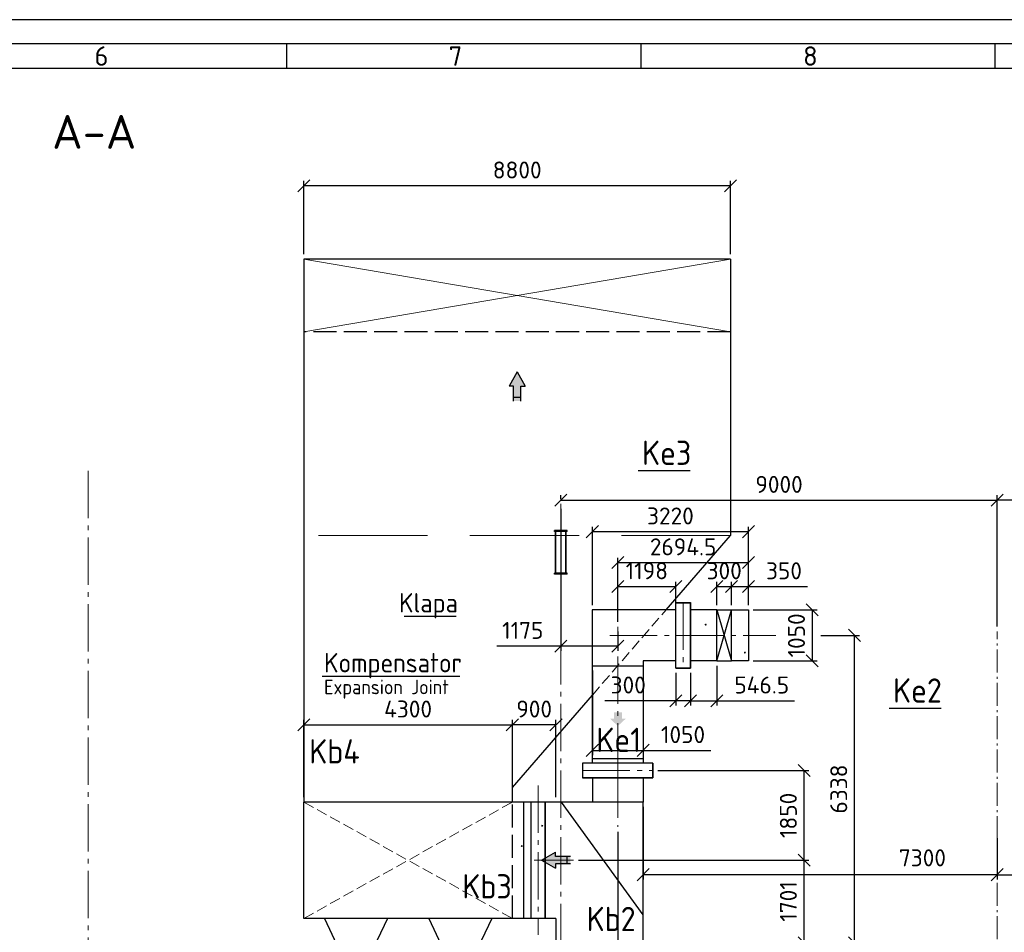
# Model space of a CAD drawing. Header units: millimetres. Extents: x 0 to 129400, y 0 to 84100.
# Tile 18 of 29: x 39337 to 59642, y 65278 to 84100. Entities that reach past the tile are written whole.
import ezdxf
from ezdxf.enums import TextEntityAlignment as Align

# ---------------------------------------------------------------- set-up
doc = ezdxf.new("R2010")
doc.units = ezdxf.units.MM
doc.header["$LTSCALE"] = 100
for name, pattern in [('gen3', [6.25, 4.75, -1.5]), ('gen3a', [3.125, 2.25, -0.875]), ('gen7', [13.75, 9.75, -1.5, 1, -1.5]), ('gen7a', [6.875, 4.75, -0.875, 0.375, -0.875])]:
    doc.linetypes.add(name, pattern=pattern)
doc.layers.get('Defpoints').update_dxf_attribs({"color": 5, "lineweight": 50})
for name, color, linetype in [('07', 2, 'Continuous'), ('0S', 7, 'Continuous'), ('3', 3, 'gen3'), ('4', 3, 'Continuous'), ('6', 2, 'Continuous'), ('SCR', 2, 'Continuous')]:
    doc.layers.add(name, color=color, linetype=linetype)
for name, color, linetype, lineweight in [('1', 4, 'Continuous', 0), ('3a', 3, 'gen3a', 0), ('7', 1, 'gen7', 0), ('7a', 1, 'gen7a', 0), ('AM_5', 3, 'Continuous', 25), ('AM_BOR', 7, 'Continuous', 50), ('Kompensatory', 4, 'Continuous', 25)]:
    doc.layers.add(name, color=color, linetype=linetype, lineweight=lineweight)
doc.styles.get("Standard").update_dxf_attribs({"font": 'isocpeur.ttf'})
doc.dimstyles.new('AM_DIN$0', dxfattribs={"dimtxt": 3.5, "dimasz": 2.5, "dimexe": 1, "dimexo": 1, "dimgap": 1.5, "dimtad": 1, "dimdsep": 46, "dimtxsty": 'Standard', "dimblk": 'OBLIQUE', "dimcen": 0, "dimclrd": 256, "dimclre": 256, "dimclrt": 2, "dimadec": 0, "dimazin": 2, "dimtp": 0.1, "dimtm": 0.1, "dimtfac": 0.71, "dimtmove": 0, "dimatfit": 3, "dimfxl": 0, "dimlwd": -1, "dimlwe": -1, "dimarcsym": 0})

# ---------------------------------------------------------------- blocks, each defined once
blk = doc.blocks.new('AM_A0-05A4')
blk.add_line((1289, 836), (5, 836))
at = {"layer": 'AM_BOR', "color": 1, "lineweight": 25}
for p, q in [((1294, 841), (0, 841)), ((448.38, 836), (448.38, 831)), ((521.44, 836), (521.44, 831)), ((594.5, 836), (594.5, 831)), ((10, 831), (1284, 831))]:
    blk.add_line(p, q, dxfattribs=at)
for s, p in [('6', (408.79, 831.5)), ('7', (481.85, 831.5)), ('8', (554.92, 831.5))]:
    blk.add_text(s, height=4, dxfattribs=at).set_placement(p)
blk = doc.blocks.new('prz2')
at = {"layer": '6', "color": 6}
blk.add_attdef('PRZEKROJ', text='', height=7, dxfattribs=at).set_placement((0.45, 1.92), align=Align.CENTER)
at = {"layer": '6', "color": 2}
blk.add_attdef('SKALA', text='', height=3.5, dxfattribs=at).set_placement((0.45, -4.53), align=Align.CENTER)
blk = doc.blocks.new('k5b1')
blk.add_hatch(color=4).paths.add_polyline_path([(1829, -2813), (1746, -2813), (1746, -2683), (1582, -2683), (1582, -2813), (1499, -2813), (1664, -2966)])
for p, q in [((1137, -573), (1137, -3735)), ((2860, -573), (1137, -573)), ((2860, -423), (3160, -423)), ((2860, -1773), (2860, -423)), ((2860, -1748), (2860, -448)), ((3160, -1773), (3160, -423)), ((3707, -573), (3160, -573)), ((2187, -1623), (2187, -3735)), ((2860, -1623), (2187, -1623)), ((3707, -1623), (3160, -1623)), ((1137, -1723), (2187, -1723)), ((2860, -1773), (3160, -1773)), ((2860, -1773), (3160, -1773)), ((1137, -3635), (2187, -3635)), ((937, -3735), (937, -4035)), ((2387, -3735), (937, -3735)), ((2387, -3735), (2387, -4035)), ((2387, -4035), (937, -4035))]:
    blk.add_line(p, q)
at = {"color": 4}
for p, q in [((3707, -1623), (3707, -573)), ((3707, -1623), (4007, -573)), ((3707, -573), (4007, -1623)), ((3707, -573), (4007, -573)), ((4007, -1623), (4007, -573)), ((4007, -573), (4357, -573)), ((4357, -573), (4357, -1623)), ((3707, -1623), (4007, -1623)), ((4357, -1623), (4007, -1623))]:
    blk.add_line(p, q, dxfattribs=at)
at = {"layer": '7'}
for p, q in [((3010, -423), (3010, -1773)), ((1662, -3885), (1662, -918)), ((1499, -1098), (4921, -1098)), ((937, -3885), (2387, -3885))]:
    blk.add_line(p, q, dxfattribs=at)
blk = doc.blocks.new('k4b2')
for points in [[(443, -165), (443, -76), (749, -76), (749, 76), (443, 76), (443, 164), (150, 0)], [(1815, -3535), (1726, -3535), (1726, -3841), (1574, -3841), (1574, -3535), (1485, -3535), (1650, -3242)], [(-57, -4440), (-57, -4352), (249, -4352), (249, -4200), (-57, -4200), (-57, -4111), (-350, -4276)]]:
    blk.add_hatch(color=4).paths.add_polyline_path(points)
for p, q in [((1200, 1700), (1200, 1200)), ((2250, 1700), (1200, 1700)), ((2250, 1700), (2250, 1200)), ((2250, 1200), (230, 1200)), ((230, 1200), (230, -1200)), ((2250, -5200), (2250, 1200)), ((450, -1200), (230, -1200)), ((450, -1200), (450, -1700)), ((450, -1700), (1050, -3539)), ((450, -1700), (2250, -1700)), ((300, -5155), (300, -3395)), ((300, -3395), (600, -3395)), ((600, -5155), (600, -3395)), ((-350, -4950), (-350, -3600)), ((-350, -3600), (300, -3600)), ((600, -3600), (1050, -3600)), ((1050, -3539), (1050, -5200)), ((1050, -3539), (2250, -3539)), ((-350, -4950), (300, -4950)), ((600, -4950), (1050, -4950)), ((300, -5155), (600, -5155)), ((2250, -5200), (1050, -5200))]:
    blk.add_line(p, q)
at = {"color": 4}
for p, q in [((150, 0), (443, 164)), ((443, 76), (443, 164)), ((749, 76), (443, 76)), ((672, 76), (672, -76)), ((150, 0), (443, -165)), ((749, -76), (443, -76)), ((443, -76), (443, -165)), ((1650, -3242), (1485, -3535)), ((1650, -3242), (1815, -3535)), ((1574, -3535), (1485, -3535)), ((1574, -3841), (1574, -3535)), ((1726, -3841), (1726, -3535)), ((1726, -3535), (1815, -3535)), ((1574, -3764), (1726, -3764)), ((-350, -4276), (-57, -4111)), ((-57, -4200), (-57, -4111)), ((249, -4200), (-57, -4200)), ((172, -4200), (172, -4352)), ((-350, -4276), (-57, -4440)), ((249, -4352), (-57, -4352)), ((-57, -4352), (-57, -4440))]:
    blk.add_line(p, q, dxfattribs=at)
at = {"layer": '0S'}
blk.add_line((2250, -1129), (564, 1200), dxfattribs=at)
at = {"layer": '1'}
for p, q in [((-350, -3600), (-650, -3601)), ((-350, -3600), (-650, -4951)), ((-650, -3601), (-350, -4950)), ((-650, -4951), (-650, -3601)), ((-350, -4950), (-650, -4951))]:
    blk.add_line(p, q, dxfattribs=at)
at = {"layer": '7'}
for p, q in [((1000, 1850), (2450, 1850)), ((1725, 1850), (1725, 686)), ((813, 0), (0, 0)), ((1650, -5350), (1650, -3242)), ((450, -3395), (450, -5155)), ((-400, -4276), (1650, -4275)), ((850, -5350), (2450, -5350))]:
    blk.add_line(p, q, dxfattribs=at)
blk = doc.blocks.new('k7b2')
blk.add_hatch(color=4).paths.add_polyline_path([(2415, 9777), (2326, 9777), (2326, 9471), (2174, 9471), (2174, 9777), (2085, 9777), (2250, 10070)])
for p, q in [((-2150, 12400), (-2150, 1200)), ((6650, 12400), (-2150, 12400)), ((6650, 12400), (6650, 6700)), ((5319, 5162), (6650, 6700)), ((2150, 1500), (3800, 3407)), ((2150, 1200), (2150, 1500)), ((2150, 1200), (-2150, 1200)), ((-2150, -1200), (-2150, 1200)), ((2530, 1200), (2150, 1200)), ((2380, 1200), (2380, -1200)), ((2830, 1200), (2530, 1200)), ((2530, 1200), (2530, -1200)), ((2830, -1200), (2830, 1200)), ((2830, 1200), (2830, -1200)), ((2530, -1200), (-2150, -1200)), ((-1725, -1200), (-1175, -2360)), ((-425, -1200), (-975, -2360)), ((425, -1200), (975, -2360)), ((1725, -1200), (1175, -2360)), ((2830, -1200), (2530, -1200)), ((-1175, -2660), (-1175, -2360)), ((-1175, -2360), (-975, -2360)), ((-975, -2660), (-975, -2360)), ((975, -2660), (975, -2360)), ((975, -2360), (1175, -2360)), ((1175, -2660), (1175, -2360)), ((-1250, -2660), (-900, -2660)), ((-1250, -2685), (-900, -2685)), ((900, -2660), (1250, -2660)), ((900, -2685), (1250, -2685))]:
    blk.add_line(p, q)
at = {"color": 4}
for p, q in [((2250, 10070), (2085, 9777)), ((2250, 10070), (2415, 9777)), ((2174, 9777), (2085, 9777)), ((2174, 9471), (2174, 9777)), ((2326, 9471), (2326, 9777)), ((2326, 9777), (2415, 9777)), ((2174, 9548), (2326, 9548))]:
    blk.add_line(p, q, dxfattribs=at)
at = {"layer": '1'}
for p, q in [((-2150, 12400), (6650, 10900)), ((6650, 12400), (-2150, 10900))]:
    blk.add_line(p, q, dxfattribs=at)
at = {"layer": '3'}
for p, q in [((6650, 10900), (-2150, 10900)), ((2150, -1200), (2150, 1200))]:
    blk.add_line(p, q, dxfattribs=at)
at = {"layer": '3a', "ltscale": 10}
blk.add_line((6650, 6700), (-2150, 6700), dxfattribs=at)
at = {"layer": '3a'}
blk.add_line((3800, 3407), (5319, 5162), dxfattribs=at)
at = {"layer": '3a', "color": 4}
for p, q in [((-2150, 1200), (2150, -1200)), ((-2150, -1200), (2150, 1200))]:
    blk.add_line(p, q, dxfattribs=at)
at = {"layer": '7'}
blk.add_line((2680, 1541), (2680, -1541), dxfattribs=at)
at = {"layer": '7a'}
for p, q in [((-1075, -2797), (-1075, -2268)), ((1075, -2797), (1075, -2268))]:
    blk.add_line(p, q, dxfattribs=at)
at = {"layer": 'SCR'}
for p in [(2150, 1200), (-2150, -1200)]:
    blk.add_line(p, (-2150, 1200), dxfattribs=at)
blk = doc.blocks.new('_Oblique')
at = {"color": 0, "linetype": 'ByBlock', "lineweight": -2}
blk.add_line((-0.5, -0.5), (0.5, 0.5), dxfattribs=at)
blk = doc.blocks.new('*D156')
at = {"layer": 'AM_5', "linetype": 'ByBlock'}
for p, q in [((55856, 71402), (56653, 71402)), ((56553, 65063), (56553, 71402)), ((53991, 65063), (56653, 65063))]:
    blk.add_line(p, q, dxfattribs=at)
at = {"layer": 'Defpoints', "color": 0}
for p in [(55756, 71402), (56553, 71402), (53891, 65063)]:
    blk.add_point(p, dxfattribs=at)
at = {"layer": 'AM_5', "xscale": 250, "yscale": 250, "zscale": 250}
for p, rotation in [((56553, 71402), 90), ((56553, 65063), 270)]:
    blk.add_blockref('_Oblique', p, dxfattribs=dict(at, rotation=rotation))
at = {"layer": 'AM_5', "color": 2, "insert": (56228, 68233), "char_height": 350, "attachment_point": 5, "rotation": 90}
blk.add_mtext('6338', dxfattribs=at)
blk = doc.blocks.new('*D160')
at = {"layer": 'AM_5', "linetype": 'ByBlock'}
for p, q in [((50860, 66764), (55614, 66764)), ((55514, 65063), (55514, 66764)), ((53991, 65063), (55614, 65063))]:
    blk.add_line(p, q, dxfattribs=at)
at = {"layer": 'Defpoints', "color": 0}
for p in [(50760, 66764), (55514, 66764), (53891, 65063)]:
    blk.add_point(p, dxfattribs=at)
at = {"layer": 'AM_5', "xscale": 250, "yscale": 250, "zscale": 250}
for p, rotation in [((55514, 66764), 90), ((55514, 65063), 270)]:
    blk.add_blockref('_Oblique', p, dxfattribs=dict(at, rotation=rotation))
at = {"layer": 'AM_5', "color": 2, "insert": (55189, 65914), "char_height": 350, "attachment_point": 5, "rotation": 90}
blk.add_mtext('1701', dxfattribs=at)
blk = doc.blocks.new('*D161')
at = {"layer": 'AM_5', "linetype": 'ByBlock'}
for p, q in [((52497, 68614), (55614, 68614)), ((55514, 66764), (55514, 68614)), ((50860, 66764), (55614, 66764))]:
    blk.add_line(p, q, dxfattribs=at)
at = {"layer": 'Defpoints', "color": 0}
for p in [(52397, 68614), (55514, 68614), (50760, 66764)]:
    blk.add_point(p, dxfattribs=at)
at = {"layer": 'AM_5', "xscale": 250, "yscale": 250, "zscale": 250}
for p, rotation in [((55514, 68614), 90), ((55514, 66764), 270)]:
    blk.add_blockref('_Oblique', p, dxfattribs=dict(at, rotation=rotation))
at = {"layer": 'AM_5', "color": 2, "insert": (55189, 67689), "char_height": 350, "attachment_point": 5, "rotation": 90}
blk.add_mtext('1850', dxfattribs=at)
blk = doc.blocks.new('*D186')
at = {"layer": 'AM_5', "linetype": 'ByBlock'}
for p, q in [((45197, 68064), (45197, 69658)), ((49497, 68364), (49497, 69658)), ((45197, 69558), (49497, 69558))]:
    blk.add_line(p, q, dxfattribs=at)
at = {"layer": 'Defpoints', "color": 0}
for p in [(49497, 69558), (49497, 68264), (45197, 67964)]:
    blk.add_point(p, dxfattribs=at)
at = {"layer": 'AM_5', "xscale": 250, "yscale": 250, "zscale": 250, "rotation": 180}
blk.add_blockref('_Oblique', (45197, 69558), dxfattribs=at)
at = {"layer": 'AM_5', "xscale": 250, "yscale": 250, "zscale": 250}
blk.add_blockref('_Oblique', (49497, 69558), dxfattribs=at)
at = {"layer": 'AM_5', "color": 2, "insert": (47347, 69883), "char_height": 350, "attachment_point": 5}
blk.add_mtext('4300', dxfattribs=at)
blk = doc.blocks.new('*D187')
at = {"layer": 'AM_5', "linetype": 'ByBlock'}
for p, q in [((45197, 79264), (45197, 80775)), ((53997, 80675), (45197, 80675)), ((53997, 79264), (53997, 80775))]:
    blk.add_line(p, q, dxfattribs=at)
at = {"layer": 'Defpoints', "color": 0}
for p in [(45197, 80675), (45197, 79164), (53997, 79164)]:
    blk.add_point(p, dxfattribs=at)
at = {"layer": 'AM_5', "xscale": 250, "yscale": 250, "zscale": 250, "rotation": 180}
blk.add_blockref('_Oblique', (45197, 80675), dxfattribs=at)
at = {"layer": 'AM_5', "xscale": 250, "yscale": 250, "zscale": 250}
blk.add_blockref('_Oblique', (53997, 80675), dxfattribs=at)
at = {"layer": 'AM_5', "color": 2, "insert": (49597, 81000), "char_height": 350, "attachment_point": 5}
blk.add_mtext('8800', dxfattribs=at)
blk = doc.blocks.new('*D188')
at = {"layer": 'AM_5', "linetype": 'ByBlock'}
for p, q in [((54466, 71927), (55781, 71927)), ((55681, 71927), (55681, 70877)), ((54466, 70877), (55781, 70877))]:
    blk.add_line(p, q, dxfattribs=at)
at = {"layer": 'Defpoints', "color": 0}
for p in [(54366, 71927), (54366, 70877), (55681, 70877)]:
    blk.add_point(p, dxfattribs=at)
at = {"layer": 'AM_5', "xscale": 250, "yscale": 250, "zscale": 250}
for p, rotation in [((55681, 71927), 90), ((55681, 70877), 270)]:
    blk.add_blockref('_Oblique', p, dxfattribs=dict(at, rotation=rotation))
at = {"layer": 'AM_5', "color": 2, "insert": (55356, 71402), "char_height": 350, "attachment_point": 5, "rotation": 90}
blk.add_mtext('1050', dxfattribs=at)
blk = doc.blocks.new('*D189')
at = {"layer": 'AM_5', "linetype": 'ByBlock'}
for p, q in [((51147, 70677), (51147, 68931)), ((52197, 70677), (52197, 68931)), ((51147, 69031), (52197, 69031)), ((52197, 69031), (53587, 69031))]:
    blk.add_line(p, q, dxfattribs=at)
at = {"layer": 'Defpoints', "color": 0}
for p in [(51147, 70777), (52197, 70777), (52197, 69031)]:
    blk.add_point(p, dxfattribs=at)
at = {"layer": 'AM_5', "xscale": 250, "yscale": 250, "zscale": 250, "rotation": 180}
blk.add_blockref('_Oblique', (51147, 69031), dxfattribs=at)
at = {"layer": 'AM_5', "xscale": 250, "yscale": 250, "zscale": 250}
blk.add_blockref('_Oblique', (52197, 69031), dxfattribs=at)
at = {"layer": 'AM_5', "color": 2, "insert": (53017, 69356), "char_height": 350, "attachment_point": 5}
blk.add_mtext('1050', dxfattribs=at)
blk = doc.blocks.new('*D246')
at = {"layer": 'AM_5', "linetype": 'ByBlock'}
for p, q in [((66797, 67864), (66797, 66366)), ((59497, 67221), (59497, 66366)), ((59497, 66466), (66797, 66466))]:
    blk.add_line(p, q, dxfattribs=at)
at = {"layer": 'Defpoints', "color": 0}
for p in [(66797, 67964), (59497, 67321), (66797, 66466)]:
    blk.add_point(p, dxfattribs=at)
at = {"layer": 'AM_5', "xscale": 250, "yscale": 250, "zscale": 250, "rotation": 180}
blk.add_blockref('_Oblique', (59497, 66466), dxfattribs=at)
at = {"layer": 'AM_5', "xscale": 250, "yscale": 250, "zscale": 250}
blk.add_blockref('_Oblique', (66797, 66466), dxfattribs=at)
at = {"layer": 'AM_5', "color": 2, "insert": (61040, 66814), "char_height": 350, "attachment_point": 5}
blk.add_mtext('7300', dxfattribs=at)
blk = doc.blocks.new('*D247')
at = {"layer": 'AM_5', "linetype": 'ByBlock'}
for p, q in [((52197, 67864), (52197, 66366)), ((59497, 67221), (59497, 66366)), ((59497, 66466), (52197, 66466))]:
    blk.add_line(p, q, dxfattribs=at)
at = {"layer": 'Defpoints', "color": 0}
for p in [(52197, 67964), (59497, 67321), (52197, 66466)]:
    blk.add_point(p, dxfattribs=at)
at = {"layer": 'AM_5', "xscale": 250, "yscale": 250, "zscale": 250}
for p, rotation in [((52197, 66466), 179.9999999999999), ((59497, 66466), 359.9999999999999)]:
    blk.add_blockref('_Oblique', p, dxfattribs=dict(at, rotation=rotation))
at = {"layer": 'AM_5', "color": 2, "insert": (57954, 66814), "char_height": 350, "attachment_point": 5}
blk.add_mtext('7300', dxfattribs=at)
blk = doc.blocks.new('*D249')
at = {"layer": 'AM_5', "linetype": 'ByBlock'}
for p, q in [((50497, 74213), (50497, 74291)), ((50497, 74191), (59497, 74191)), ((59497, 71584), (59497, 74291))]:
    blk.add_line(p, q, dxfattribs=at)
at = {"layer": 'Defpoints', "color": 0}
for p in [(50497, 74113), (59497, 74191), (59497, 71484)]:
    blk.add_point(p, dxfattribs=at)
at = {"layer": 'AM_5', "xscale": 250, "yscale": 250, "zscale": 250, "rotation": 180}
blk.add_blockref('_Oblique', (50497, 74191), dxfattribs=at)
at = {"layer": 'AM_5', "xscale": 250, "yscale": 250, "zscale": 250}
blk.add_blockref('_Oblique', (59497, 74191), dxfattribs=at)
at = {"layer": 'AM_5', "color": 2, "insert": (54997, 74516), "char_height": 350, "attachment_point": 5}
blk.add_mtext('9000', dxfattribs=at)
blk = doc.blocks.new('*D250')
at = {"layer": 'AM_5', "linetype": 'ByBlock'}
for p, q in [((59497, 71584), (59497, 74291)), ((68497, 74191), (59497, 74191)), ((68497, 74213), (68497, 74291))]:
    blk.add_line(p, q, dxfattribs=at)
at = {"layer": 'Defpoints', "color": 0}
for p in [(59497, 74191), (68497, 74113), (59497, 71484)]:
    blk.add_point(p, dxfattribs=at)
at = {"layer": 'AM_5', "xscale": 250, "yscale": 250, "zscale": 250, "rotation": 180}
blk.add_blockref('_Oblique', (59497, 74191), dxfattribs=at)
at = {"layer": 'AM_5', "xscale": 250, "yscale": 250, "zscale": 250}
blk.add_blockref('_Oblique', (68497, 74191), dxfattribs=at)
at = {"layer": 'AM_5', "color": 2, "insert": (63997, 74516), "char_height": 350, "attachment_point": 5}
blk.add_mtext('9000', dxfattribs=at)
blk = doc.blocks.new('*D269')
at = {"layer": 'AM_5', "linetype": 'ByBlock'}
for p, q in [((51147, 72027), (51147, 73640)), ((54366, 73540), (51147, 73540)), ((54366, 72027), (54366, 73640))]:
    blk.add_line(p, q, dxfattribs=at)
at = {"layer": 'Defpoints', "color": 0}
for p in [(51147, 73540), (51147, 71927), (54366, 71927)]:
    blk.add_point(p, dxfattribs=at)
at = {"layer": 'AM_5', "xscale": 250, "yscale": 250, "zscale": 250, "rotation": 180}
blk.add_blockref('_Oblique', (51147, 73540), dxfattribs=at)
at = {"layer": 'AM_5', "xscale": 250, "yscale": 250, "zscale": 250}
blk.add_blockref('_Oblique', (54366, 73540), dxfattribs=at)
at = {"layer": 'AM_5', "color": 2, "insert": (52757, 73865), "char_height": 350, "attachment_point": 5}
blk.add_mtext('3220', dxfattribs=at)
blk = doc.blocks.new('*D270')
at = {"layer": 'AM_5', "linetype": 'ByBlock'}
for p, q in [((54016, 72027), (54016, 72509)), ((54366, 72027), (54366, 72509)), ((54016, 72409), (54366, 72409)), ((54366, 72409), (55581, 72409))]:
    blk.add_line(p, q, dxfattribs=at)
at = {"layer": 'Defpoints', "color": 0}
for p in [(54366, 72409), (54016, 71927), (54366, 71927)]:
    blk.add_point(p, dxfattribs=at)
at = {"layer": 'AM_5', "xscale": 250, "yscale": 250, "zscale": 250, "rotation": 180}
blk.add_blockref('_Oblique', (54016, 72409), dxfattribs=at)
at = {"layer": 'AM_5', "xscale": 250, "yscale": 250, "zscale": 250}
blk.add_blockref('_Oblique', (54366, 72409), dxfattribs=at)
at = {"layer": 'AM_5', "color": 2, "insert": (55099, 72734), "char_height": 350, "attachment_point": 5}
blk.add_mtext('350', dxfattribs=at)
blk = doc.blocks.new('*D271')
at = {"layer": 'AM_5', "linetype": 'ByBlock'}
for p, q in [((53716, 72027), (53716, 72509)), ((54016, 72027), (54016, 72509)), ((53716, 72409), (54016, 72409))]:
    blk.add_line(p, q, dxfattribs=at)
at = {"layer": 'Defpoints', "color": 0}
for p in [(54016, 72409), (53716, 71927), (54016, 71927)]:
    blk.add_point(p, dxfattribs=at)
at = {"layer": 'AM_5', "xscale": 250, "yscale": 250, "zscale": 250, "rotation": 180}
blk.add_blockref('_Oblique', (53716, 72409), dxfattribs=at)
at = {"layer": 'AM_5', "xscale": 250, "yscale": 250, "zscale": 250}
blk.add_blockref('_Oblique', (54016, 72409), dxfattribs=at)
at = {"layer": 'AM_5', "color": 2, "insert": (53866, 72734), "char_height": 350, "attachment_point": 5}
blk.add_mtext('300', dxfattribs=at)
blk = doc.blocks.new('*D272')
at = {"layer": 'AM_5', "linetype": 'ByBlock'}
for p, q in [((53716, 70777), (53716, 69953)), ((53170, 70627), (53170, 69953)), ((53170, 70053), (53716, 70053)), ((53716, 70053), (55316, 70053))]:
    blk.add_line(p, q, dxfattribs=at)
at = {"layer": 'Defpoints', "color": 0}
for p in [(53716, 70877), (53170, 70727), (53170, 70053)]:
    blk.add_point(p, dxfattribs=at)
at = {"layer": 'AM_5', "xscale": 250, "yscale": 250, "zscale": 250, "rotation": 180}
blk.add_blockref('_Oblique', (53170, 70053), dxfattribs=at)
at = {"layer": 'AM_5', "xscale": 250, "yscale": 250, "zscale": 250}
blk.add_blockref('_Oblique', (53716, 70053), dxfattribs=at)
at = {"layer": 'AM_5', "color": 2, "insert": (54641, 70378), "char_height": 350, "attachment_point": 5}
blk.add_mtext('546.5', dxfattribs=at)
blk = doc.blocks.new('*D273')
at = {"layer": 'AM_5', "linetype": 'ByBlock'}
for p, q in [((52870, 70627), (52870, 69953)), ((53169, 70627), (53169, 69953)), ((52870, 70053), (51405, 70053)), ((53169, 70053), (52870, 70053)), ((53169, 70053), (53419, 70053))]:
    blk.add_line(p, q, dxfattribs=at)
at = {"layer": 'Defpoints', "color": 0}
for p in [(52870, 70727), (53169, 70727), (53169, 70053)]:
    blk.add_point(p, dxfattribs=at)
at = {"layer": 'AM_5', "xscale": 250, "yscale": 250, "zscale": 250}
blk.add_blockref('_Oblique', (52870, 70053), dxfattribs=at)
at = {"layer": 'AM_5', "xscale": 250, "yscale": 250, "zscale": 250, "rotation": 180}
blk.add_blockref('_Oblique', (53169, 70053), dxfattribs=at)
at = {"layer": 'AM_5', "color": 2, "insert": (51887, 70378), "char_height": 350, "attachment_point": 5}
blk.add_mtext('300', dxfattribs=at)
blk = doc.blocks.new('*D274')
at = {"layer": 'AM_5', "linetype": 'ByBlock'}
for p, q in [((50497, 74013), (50497, 71080)), ((51672, 71481), (51672, 71080)), ((50497, 71180), (49177, 71180)), ((51672, 71180), (50497, 71180))]:
    blk.add_line(p, q, dxfattribs=at)
at = {"layer": 'Defpoints', "color": 0}
for p in [(50497, 74113), (51672, 71581), (50497, 71180)]:
    blk.add_point(p, dxfattribs=at)
at = {"layer": 'AM_5', "xscale": 250, "yscale": 250, "zscale": 250, "rotation": 180}
blk.add_blockref('_Oblique', (50497, 71180), dxfattribs=at)
at = {"layer": 'AM_5', "xscale": 250, "yscale": 250, "zscale": 250}
blk.add_blockref('_Oblique', (51672, 71180), dxfattribs=at)
at = {"layer": 'AM_5', "color": 2, "insert": (49712, 71505), "char_height": 350, "attachment_point": 5}
blk.add_mtext('1175', dxfattribs=at)
blk = doc.blocks.new('*D275')
at = {"layer": 'AM_5', "linetype": 'ByBlock'}
for p, q in [((51672, 67351), (51672, 49945)), ((52797, 52344), (52797, 49945)), ((51672, 50045), (52797, 50045))]:
    blk.add_line(p, q, dxfattribs=at)
at = {"layer": 'Defpoints', "color": 0}
for p in [(51672, 67451), (52797, 52444), (52797, 50045)]:
    blk.add_point(p, dxfattribs=at)
at = {"layer": 'AM_5', "xscale": 250, "yscale": 250, "zscale": 250, "rotation": 180}
blk.add_blockref('_Oblique', (51672, 50045), dxfattribs=at)
at = {"layer": 'AM_5', "xscale": 250, "yscale": 250, "zscale": 250}
blk.add_blockref('_Oblique', (52797, 50045), dxfattribs=at)
at = {"layer": 'AM_5', "color": 2, "insert": (52234, 50370), "char_height": 350, "attachment_point": 5}
blk.add_mtext('1125', dxfattribs=at)
blk = doc.blocks.new('*D276')
at = {"layer": 'AM_5', "linetype": 'ByBlock'}
for p, q in [((51672, 71681), (51672, 72509)), ((52870, 72027), (52870, 72509)), ((51672, 72409), (52870, 72409))]:
    blk.add_line(p, q, dxfattribs=at)
at = {"layer": 'Defpoints', "color": 0}
for p in [(52870, 72409), (52870, 71927), (51672, 71581)]:
    blk.add_point(p, dxfattribs=at)
at = {"layer": 'AM_5', "xscale": 250, "yscale": 250, "zscale": 250, "rotation": 180}
blk.add_blockref('_Oblique', (51672, 72409), dxfattribs=at)
at = {"layer": 'AM_5', "xscale": 250, "yscale": 250, "zscale": 250}
blk.add_blockref('_Oblique', (52870, 72409), dxfattribs=at)
at = {"layer": 'AM_5', "color": 2, "insert": (52271, 72734), "char_height": 350, "attachment_point": 5}
blk.add_mtext('1198', dxfattribs=at)
blk = doc.blocks.new('*D277')
at = {"layer": 'AM_5', "linetype": 'ByBlock'}
for p, q in [((51672, 71681), (51672, 73003)), ((51672, 72903), (54366, 72903)), ((54366, 72027), (54366, 73003))]:
    blk.add_line(p, q, dxfattribs=at)
at = {"layer": 'Defpoints', "color": 0}
for p in [(54366, 72903), (54366, 71927), (51672, 71581)]:
    blk.add_point(p, dxfattribs=at)
at = {"layer": 'AM_5', "xscale": 250, "yscale": 250, "zscale": 250, "rotation": 180}
blk.add_blockref('_Oblique', (51672, 72903), dxfattribs=at)
at = {"layer": 'AM_5', "xscale": 250, "yscale": 250, "zscale": 250}
blk.add_blockref('_Oblique', (54366, 72903), dxfattribs=at)
at = {"layer": 'AM_5', "color": 2, "insert": (53019, 73228), "char_height": 350, "attachment_point": 5}
blk.add_mtext('2694.5', dxfattribs=at)
blk = doc.blocks.new('*D354')
at = {"layer": 'AM_5', "linetype": 'ByBlock'}
for p, q in [((49497, 68064), (49497, 69658)), ((50397, 68064), (50397, 69658)), ((50397, 69558), (49497, 69558))]:
    blk.add_line(p, q, dxfattribs=at)
at = {"layer": 'Defpoints', "color": 0}
for p in [(49497, 69558), (49497, 67964), (50397, 67964)]:
    blk.add_point(p, dxfattribs=at)
at = {"layer": 'AM_5', "xscale": 250, "yscale": 250, "zscale": 250, "rotation": 180}
blk.add_blockref('_Oblique', (49497, 69558), dxfattribs=at)
at = {"layer": 'AM_5', "xscale": 250, "yscale": 250, "zscale": 250}
blk.add_blockref('_Oblique', (50397, 69558), dxfattribs=at)
at = {"layer": 'AM_5', "color": 2, "insert": (49947, 69883), "char_height": 350, "attachment_point": 5}
blk.add_mtext('900', dxfattribs=at)

msp = doc.modelspace()

# ---------------------------------------------------------------- linework, layer by layer
at = {"color": 3}
for p, q in [((52090.52, 74802.39), (53167.56, 74802.39)), ((48340.77, 71788.91), (47263.73, 71788.91)), ((48414.73, 70552.89), (45577.75, 70552.89)), ((57266.54, 69900.12), (58343.58, 69900.12))]:
    msp.add_line(p, q, dxfattribs=at)
at = {"color": 4}
for p, q in [((50366.97, 73544.24), (50366.97, 73564.24)), ((50626.97, 73564.24), (50366.97, 73564.24)), ((50626.97, 73544.24), (50366.97, 73544.24)), ((50386.97, 72684.24), (50386.97, 73544.24)), ((50396.97, 72684.24), (50396.97, 73544.24)), ((50596.97, 72684.24), (50596.97, 73544.24)), ((50606.97, 72684.24), (50606.97, 73544.24)), ((50626.97, 73544.24), (50626.97, 73564.24)), ((50366.97, 72664.24), (50366.97, 72684.24)), ((50626.97, 72684.24), (50366.97, 72684.24)), ((50626.97, 72664.24), (50366.97, 72664.24)), ((50626.97, 72664.24), (50626.97, 72684.24))]:
    msp.add_line(p, q, dxfattribs=at)
at = {"layer": '07', "color": 3}
for points in [[(53461.48, 71635.91, 0, 50, 0), (53483.59, 71624.25, 50, 0, 0), (53505.71, 71612.58, 0, 0, 0), (53167.56, 74802.39, 0, 0, 0)], [(50134.26, 67487.67, 0, 50, 0), (50112.15, 67476.01, 50, 0, 0), (50090.04, 67464.34, 0, 0, 0), (48340.77, 71788.91, 0, 0, 0)], [(54269.95, 71059.9, 0, 50, 0), (54292.07, 71048.24, 50, 0, 0), (54314.18, 71036.57, 0, 0, 0), (57266.54, 69900.12, 0, 0, 0)], [(49714.78, 67067.76, 0, 50, 0), (49692.66, 67056.1, 50, 0, 0), (49670.55, 67044.44, 0, 0, 0), (48414.73, 70552.89, 0, 0, 0)]]:
    msp.add_lwpolyline(points, format="xyseb", dxfattribs=at)
at = {"layer": '7'}
for p, q in [((40746.97, 74795.34), (40746.97, 51931.09)), ((50496.97, 74113.25), (50496.97, 50723.7)), ((50496.97, 74113.25), (50496.97, 50723.7))]:
    msp.add_line(p, q, dxfattribs=at)
at = {"layer": '7a'}
msp.add_line((59496.97, 50008.32), (59496.97, 71483.69), dxfattribs=at)
at = {"layer": 'Kompensatory'}
for points in [[(52869.97, 72076.74), (53169.97, 72076.74), (53169.97, 70726.74), (52869.97, 70726.74)], [(50946.97, 68464.24), (52396.97, 68464.24), (52396.97, 68764.24), (50946.97, 68764.24)]]:
    msp.add_lwpolyline(points, close=True, dxfattribs=at)

# ---------------------------------------------------------------- block references
at = {"lineweight": 0, "xscale": 100, "yscale": 100, "zscale": 100}
msp.add_blockref('AM_A0-05A4', (0, 0), dxfattribs=at)
for name, p in [('k7b2', (47346.97, 66764.24)), ('k5b1', (50009.53, 72499.49)), ('k4b2', (49946.97, 66764.24))]:
    msp.add_blockref(name, p)
at = {"layer": '07', "xscale": 100, "yscale": 100, "zscale": 100}
msp.add_blockref('prz2', (40829.78, 81244.72), dxfattribs=at).add_auto_attribs({'PRZEKROJ': 'A-A'})

# ---------------------------------------------------------------- texts
at = {"layer": '4', "color": 6, "width": 0.9}
for s, p in [('Ke3', (52172.31, 74767.41)), ('Ke2', (57348.33, 69865.13)), ('Ke1', (51229.85, 68846.98)), ('Kb4', (45308.35, 68608.94)), ('Kb3', (48465.54, 65826.37)), ('Kb2', (51028.81, 65152.57))]:
    msp.add_text(s, height=500, dxfattribs=at).set_placement(p, align=Align.BOTTOM_LEFT)
at = {"layer": '4', "color": 7, "width": 0.9}
for s, height, p in [('Klapa', 400, (47160.98, 71753.92)), ('Kompensator', 400, (45614.94, 70517.9)), ('Expansion Joint', 300, (45614.94, 70097.28))]:
    msp.add_text(s, height=height, rotation=360, dxfattribs=at).set_placement(p, align=Align.BOTTOM_LEFT)

# ---------------------------------------------------------------- dimensions: what is measured, and where the dimension line sits
at = {"layer": 'AM_5'}
for base, p1, p2, override, picture, middle in [((45196.98, 80674.85), (53996.97, 79164.24), (45196.98, 79164.24), {"dimscale": 100, "dimdec": 0, "dimtp": 3, "dimtm": 0, "dimarcsym": 1}, '*D187', (49596.97, 80999.85)), ((59496.97, 74191.02), (50496.97, 74113.25), (59496.97, 71483.69), {"dimscale": 100, "dimdec": 0, "dimtp": 3, "dimtm": 0, "dimarcsym": 1}, '*D249', (54996.97, 74516.02)), ((54366.47, 72903.48), (51671.97, 71581.48), (54366.47, 71926.74), {"dimscale": 100, "dimdec": 1, "dimtp": 3, "dimtm": 0, "dimarcsym": 1}, '*D277', (53019.22, 73228.48)), ((52869.97, 72408.67), (51671.97, 71581.48), (52869.97, 71926.74), {"dimscale": 100, "dimdec": 0, "dimtp": 3, "dimtm": 0, "dimarcsym": 1}, '*D276', (52270.97, 72733.67)), ((54366.47, 72408.67), (54016.47, 71926.74), (54366.47, 71926.74), {"dimscale": 100, "dimdec": 0, "dimtp": 3, "dimtm": 0, "dimarcsym": 1}, '*D270', (55098.97, 72733.67)), ((52196.97, 69030.98), (51146.97, 70776.74), (52196.97, 70776.74), {"dimscale": 100, "dimdec": 0, "dimtp": 3, "dimtm": 0, "dimarcsym": 1}, '*D189', (53016.97, 69355.98)), ((49496.97, 69557.98), (45196.97, 67964.24), (49496.97, 68264.24), {"dimscale": 100, "dimdec": 0, "dimtp": 3, "dimtm": 0, "dimarcsym": 1}, '*D186', (47346.97, 69882.98))]:
    dim = msp.add_linear_dim(base=base, p1=p1, p2=p2, dimstyle='AM_DIN$0', override=override, dxfattribs=at)
    dim.commit()
    dim.dimension.update_dxf_attribs({"geometry": picture, "text_midpoint": middle})
for base, p1, p2, angle, picture, middle in [((59496.97, 74191.02), (68496.97, 74113.25), (59496.97, 71483.69), 180, '*D250', (63996.97, 74516.02)), ((51146.9739117, 73540.47708009), (54366.47391171, 71926.74201372), (51146.9739117, 71926.74201371), 0, '*D269', (52756.7239117, 73865.47708009)), ((56552.96, 71401.74), (53890.97, 65063.41), (55755.53, 71401.74), 90, '*D156', (56227.96, 68232.58)), ((55513.98, 68614.24), (50759.82, 66764.24), (52396.97, 68614.24), 90, '*D161', (55188.98, 67689.24)), ((52796.97, 50044.66), (51671.97, 67450.56), (52796.97, 52443.98), 0, '*D275', (52234.47, 50369.66)), ((55513.98, 66764.24), (53890.97, 65063.41), (50759.82, 66764.24), 90, '*D160', (55188.98, 65913.83))]:
    dim = msp.add_linear_dim(base=base, p1=p1, p2=p2, angle=angle, dimstyle='AM_DIN$0', override={"dimscale": 100, "dimdec": 0, "dimtp": 3, "dimtm": 0, "dimarcsym": 1}, dxfattribs=at)
    dim.commit()
    dim.dimension.update_dxf_attribs({"geometry": picture, "text_midpoint": middle})
for base, p1, p2, angle, override, picture, middle in [((50496.97, 71179.59), (51671.97, 71581.48), (50496.97, 74113.25), 0, {"dimscale": 100, "dimdec": 0, "dimtp": 3, "dimtm": 0, "dimarcsym": 1}, '*D274', (49711.97, 71179.59)), ((55680.88, 70876.74), (54366.47, 71926.74), (54366.47, 70876.74), 90, {"dimscale": 100, "dimdec": 0, "dimtp": 3, "dimtm": 0, "dimarcsym": 1}, '*D188', (55680.88, 71401.74)), ((53169.97, 70053.07), (53716.47, 70876.74), (53169.97, 70726.74), 0, {"dimscale": 100, "dimdec": 1, "dimtp": 3, "dimtm": 0, "dimarcsym": 1}, '*D272', (54641.47, 70053.07)), ((53169.47391171, 70053.07415552), (52869.9739117, 70726.74201371), (53169.47391171, 70726.74201371), 0, {"dimscale": 100, "dimdec": 0, "dimtp": 3, "dimtm": 0, "dimarcsym": 1}, '*D273', (51887.4739117, 70053.07415552)), ((49496.97, 69557.98), (50396.97, 67964.24), (49496.97, 67964.24), 0, {"dimscale": 100, "dimdec": 0, "dimtp": 3, "dimtm": 0, "dimarcsym": 1}, '*D354', (49946.97, 69557.98)), ((52196.97, 66465.74), (59496.97, 67320.74), (52196.97, 67964.24), 180, {"dimscale": 100, "dimdec": 0, "dimtp": 3, "dimtm": 0, "dimtmove": 2, "dimarcsym": 1}, '*D247', (57953.58, 66813.64)), ((66796.97, 66465.74), (59496.97, 67320.74), (66796.97, 67964.24), 0, {"dimscale": 100, "dimdec": 0, "dimtp": 3, "dimtm": 0, "dimtmove": 2, "dimarcsym": 1}, '*D246', (61040.36, 66813.64))]:
    dim = msp.add_linear_dim(base=base, p1=p1, p2=p2, angle=angle, dimstyle='AM_DIN$0', override=override, dxfattribs=at)
    dim.commit()
    dim.dimension.update_dxf_attribs({"geometry": picture, "text_midpoint": middle, "dimtype": 160})
dim = msp.add_linear_dim(base=(54016.47, 72408.67), p1=(53716.47, 71926.74), p2=(54016.47, 71926.74), dimstyle='AM_DIN$0', override={"dimscale": 100, "dimdec": 0, "dimtp": 3, "dimtm": 0, "dimarcsym": 1}, dxfattribs=at)
dim.commit()
dim.dimension.update_dxf_attribs({"geometry": '*D271', "text_midpoint": (53866.47, 72408.67), "dimtype": 160})

doc.saveas('drawing.dxf')
